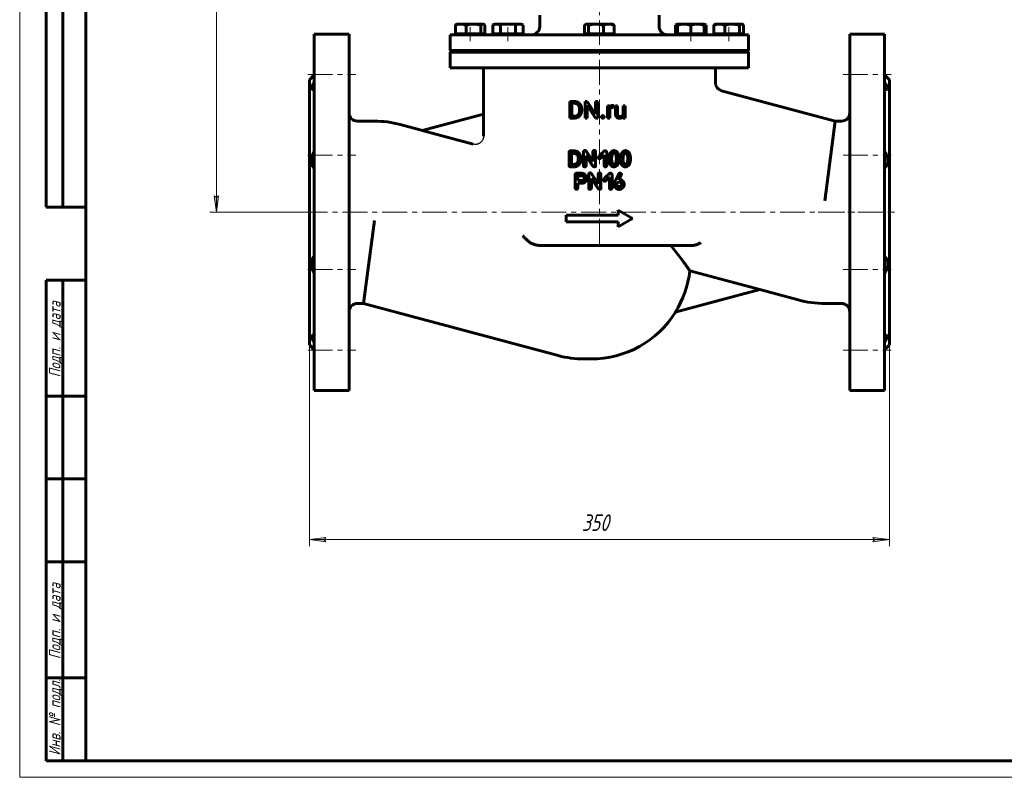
# Model space of a CAD drawing. Header units: millimetres. Extents: x 0 to 594, y 0 to 420.
# Tile 1 of 4: x 0 to 297, y 0 to 229. Entities that reach past the tile are written whole.
import ezdxf

# ---------------------------------------------------------------- set-up
doc = ezdxf.new("R2010")
doc.units = ezdxf.units.MM
for name, pattern in [('K5LT-1', [0]), ('K5LT_AXLED', [12, 7.5, -1.5, 1.5, -1.5]), ('K5LT_BASIC', [0]), ('K5LT_THIN', [0])]:
    doc.linetypes.add(name, pattern=pattern)
doc.layers.add('Системный слой', color=7, linetype='Continuous')
doc.layers.add('Системный слой (1)', color=7, linetype='Continuous', true_color=0x6c6c6c)
doc.styles.add('KDIMTEXTSTYLE', font='txt', dxfattribs={"width": 0.96, "oblique": 15, "height": 5})
doc.styles.add('KTEXTSTYLE', font='txt', dxfattribs={"width": 0.96, "height": 5})
doc.dimstyles.new('KDIMSTYLE (0.50)', dxfattribs={"dimtxt": 5, "dimasz": 1, "dimexe": 2, "dimexo": 0, "dimgap": 1, "dimtad": 1, "dimlfac": 2, "dimtxsty": 'KDIMTEXTSTYLE', "dimsah": 1, "dimcen": 0, "dimdle": 1, "dimadec": 0, "dimazin": 0, "dimtfac": 0.667, "dimtmove": 0, "dimatfit": 3, "dimfxl": 1, "dimtvp": 1, "dimtolj": 1, "dimtzin": 0, "dimarcsym": 0})

# ---------------------------------------------------------------- blocks, each defined once
blk = doc.blocks.new('U6')
at = {"layer": 'Системный слой (1)', "color": 143, "linetype": 'K5LT_BASIC', "lineweight": 60, "true_color": 0x33acca}
for p, q in [((139.83, 227.24), (139.73, 227.25)), ((139.92, 227.21), (139.83, 227.24)), ((140.01, 227.17), (139.92, 227.21)), ((140.12, 227.09), (140.01, 227.17)), ((140.23, 227), (140.12, 227.09)), ((140.33, 226.89), (140.23, 227))]:
    blk.add_line(p, q, dxfattribs=at)
blk = doc.blocks.new('U7')
at = {"layer": 'Системный слой (1)', "color": 143, "linetype": 'K5LT_BASIC', "lineweight": 60, "true_color": 0x33acca}
for p, q in [((261.38, 209.04), (260.87, 209.76)), ((261.84, 208.1), (261.38, 209.04)), ((261.73, 207.59), (261.84, 208.1)), ((260.87, 207.68), (261.1, 207.6)), ((261.1, 207.6), (261.31, 207.55)), ((261.31, 207.55), (261.49, 207.54)), ((261.49, 207.54), (261.73, 207.59))]:
    blk.add_line(p, q, dxfattribs=at)
blk = doc.blocks.new('U8')
at = {"layer": 'Системный слой (1)', "color": 143, "linetype": 'K5LT_BASIC', "lineweight": 60, "true_color": 0x33acca}
for p, q in [((261.1, 133.32), (260.87, 133.24)), ((260.87, 131.16), (261.61, 132.29)), ((261.31, 133.37), (261.1, 133.32)), ((261.49, 133.39), (261.31, 133.37)), ((261.51, 133.39), (261.49, 133.39)), ((261.87, 133.11), (261.51, 133.39)), ((261.61, 132.29), (261.87, 133.11))]:
    blk.add_line(p, q, dxfattribs=at)
blk = doc.blocks.new('U9')
at = {"layer": 'Системный слой (1)', "color": 143, "linetype": 'K5LT_BASIC', "lineweight": 60, "true_color": 0x33acca}
for p, q in [((88.13, 208.64), (87.87, 207.83)), ((88.87, 209.76), (88.13, 208.64)), ((87.87, 207.83), (88.22, 207.54)), ((88.22, 207.54), (88.25, 207.54)), ((88.25, 207.54), (88.43, 207.55)), ((88.43, 207.55), (88.64, 207.6)), ((88.64, 207.6), (88.87, 207.68))]:
    blk.add_line(p, q, dxfattribs=at)
blk = doc.blocks.new('U10')
at = {"layer": 'Системный слой (1)', "color": 143, "linetype": 'K5LT_BASIC', "lineweight": 60, "true_color": 0x33acca}
for p, q in [((88.13, 133.38), (87.87, 133.03)), ((87.87, 133.03), (88.15, 132.24)), ((88.25, 133.39), (88.13, 133.38)), ((88.15, 132.24), (88.87, 131.16)), ((88.43, 133.37), (88.25, 133.39)), ((88.64, 133.32), (88.43, 133.37)), ((88.87, 133.24), (88.64, 133.32))]:
    blk.add_line(p, q, dxfattribs=at)
blk = doc.blocks.new('U11')
at = {"layer": 'Системный слой (1)', "color": 143, "linetype": 'K5LT_BASIC', "lineweight": 60, "true_color": 0x33acca}
for p, q in [((217.83, 227.24), (217.73, 227.25)), ((217.92, 227.21), (217.83, 227.24)), ((218.01, 227.17), (217.92, 227.21)), ((218.12, 227.09), (218.01, 227.17)), ((218.23, 227), (218.12, 227.09)), ((218.33, 226.89), (218.23, 227))]:
    blk.add_line(p, q, dxfattribs=at)
blk = doc.blocks.new('U12')
at = {"layer": 'Системный слой (1)', "color": 143, "linetype": 'K5LT_BASIC', "lineweight": 60, "true_color": 0x33acca}
for p, q in [((206.66, 227.09), (206.45, 227.17)), ((206.86, 227), (206.66, 227.09)), ((207.07, 226.89), (206.86, 227))]:
    blk.add_line(p, q, dxfattribs=at)
blk = doc.blocks.new('U13')
at = {"layer": 'Системный слой (1)', "color": 143, "linetype": 'K5LT_BASIC', "lineweight": 60, "true_color": 0x33acca}
for p, q in [((198.03, 227), (197.83, 226.89)), ((198.24, 227.09), (198.03, 227)), ((198.45, 227.17), (198.24, 227.09))]:
    blk.add_line(p, q, dxfattribs=at)
blk = doc.blocks.new('U14')
at = {"layer": 'Системный слой (1)', "color": 143, "linetype": 'K5LT_BASIC', "lineweight": 60, "true_color": 0x33acca}
for p, q in [((170.51, 227), (170.41, 226.89)), ((170.62, 227.09), (170.51, 227)), ((170.73, 227.17), (170.62, 227.09)), ((170.82, 227.21), (170.73, 227.17)), ((170.91, 227.24), (170.82, 227.21)), ((171.01, 227.25), (170.91, 227.24))]:
    blk.add_line(p, q, dxfattribs=at)
blk = doc.blocks.new('D0')
at = {"layer": 'Системный слой (1)'}
for points in [[(91.87, 71.73), (92.37, 72.39), (87.37, 71.73), (92.37, 71.08)], [(257.37, 71.08), (262.37, 71.73), (257.37, 72.39), (257.87, 71.73)]]:
    blk.add_hatch(color=7, dxfattribs=at).paths.add_polyline_path(points)
at = {"layer": 'Системный слой (1)', "color": 7, "linetype": 'K5LT_THIN', "lineweight": 18, "true_color": 0xffffff}
for p, q in [((87.37, 130.46), (87.37, 69.73)), ((262.37, 130.46), (262.37, 69.73)), ((87.37, 71.73), (92.37, 72.39)), ((92.37, 71.08), (87.37, 71.73)), ((92.37, 72.39), (91.87, 71.73)), ((91.87, 71.73), (92.37, 71.08)), ((257.87, 71.73), (257.37, 72.39)), ((257.37, 72.39), (262.37, 71.73)), ((262.37, 71.73), (257.37, 71.08)), ((257.37, 71.08), (257.87, 71.73))]:
    blk.add_line(p, q, dxfattribs=at)
blk.add_wipeout([(169.53, 72.73), (169.53, 80.12), (179.78, 80.12), (179.78, 72.73)]).dxf.layer = 'Системный слой (1)'
blk.add_line((87.37, 71.73), (262.37, 71.73), dxfattribs=at)
at = {"layer": 'Системный слой (1)', "color": 7, "insert": (169.53, 79.32), "char_height": 5, "attachment_point": 1, "style": 'KTEXTSTYLE'}
blk.add_mtext('\\fArial|b0|c204|p34;\\H5.0;\\W1.000;\\Q15;\\fGOST Type AU|b0|i0|c204|p34;\\Q15;\\W0.960;350', dxfattribs=at)
blk = doc.blocks.new('KDIMARROW_01')
at = {"layer": 'Системный слой'}
blk.add_hatch(color=0, dxfattribs=at).paths.add_polyline_path([(0, 0), (-5, 0.66), (-4.5, 0), (-5, -0.66)])
at = {"layer": 'Системный слой', "color": 0, "linetype": 'K5LT_THIN', "lineweight": 18}
for p, q in [((-4.5, 0), (-5, 0.66)), ((-5, 0.66), (0, 0)), ((0, 0), (-5, -0.66)), ((-5, -0.66), (-4.5, 0))]:
    blk.add_line(p, q, dxfattribs=at)
at = {"layer": 'Системный слой (1)', "color": 0, "linetype": 'K5LT_THIN', "lineweight": 18}
blk.add_line((424.05, 170.46), (423.55, 170.46), dxfattribs=at)
blk = doc.blocks.new('D1')
at = {"layer": 'Системный слой (1)'}
for points in [[(59.98, 345.46), (59.32, 350.46), (58.67, 345.46), (59.32, 345.96)], [(59.32, 170.46), (59.98, 175.46), (59.32, 174.96), (58.67, 175.46)]]:
    blk.add_hatch(color=7, dxfattribs=at).paths.add_polyline_path(points)
at = {"layer": 'Системный слой (1)', "color": 7, "linetype": 'K5LT_THIN', "lineweight": 18, "true_color": 0xffffff}
for p, q in [((136.3, 350.46), (57.32, 350.46)), ((58.67, 345.46), (59.32, 350.46)), ((59.32, 350.46), (59.98, 345.46)), ((59.32, 345.96), (58.67, 345.46)), ((59.98, 345.46), (59.32, 345.96)), ((59.32, 170.46), (58.67, 175.46)), ((58.67, 175.46), (59.32, 174.96)), ((59.32, 174.96), (59.98, 175.46)), ((59.98, 175.46), (59.32, 170.46)), ((87.37, 170.46), (57.32, 170.46))]:
    blk.add_line(p, q, dxfattribs=at)
blk.add_wipeout([(58.32, 254.86), (50.94, 254.86), (50.94, 265.62), (58.32, 265.62)]).dxf.layer = 'Системный слой (1)'
blk.add_line((59.32, 350.46), (59.32, 170.46), dxfattribs=at)
at = {"layer": 'Системный слой (1)', "color": 7, "insert": (51.74, 254.86), "char_height": 5, "attachment_point": 1, "rotation": 90, "style": 'KTEXTSTYLE'}
blk.add_mtext('\\fArial|b0|c204|p34;\\H5.0;\\W1.000;\\Q15;\\fGOST Type AU|b0|i0|c204|p34;\\Q15;\\W0.960;360', dxfattribs=at)
blk = doc.blocks.new('U39')
at = {"color": 7, "linetype": 'K5LT_THIN', "lineweight": 18, "true_color": 0xffffff}
for p, q in [((0, 0), (0, 420)), ((594, 0), (0, 0))]:
    blk.add_line(p, q, dxfattribs=at)
at = {"color": 143, "linetype": 'K5LT_BASIC', "lineweight": 60, "true_color": 0x33acca}
for p, q in [((20, 5), (20, 415)), ((8, 172), (8, 292)), ((13, 172), (13, 292)), ((20, 172), (8, 172)), ((8, 5), (8, 150)), ((20, 150), (8, 150)), ((13, 5), (13, 150)), ((20, 115), (8, 115)), ((20, 90), (8, 90)), ((20, 65), (8, 65)), ((20, 30), (8, 30)), ((20, 5), (8, 5)), ((589, 5), (20, 5))]:
    blk.add_line(p, q, dxfattribs=at)
at = {"color": 7, "char_height": 3.5, "attachment_point": 1, "rotation": 90, "style": 'KTEXTSTYLE'}
for s, insert in [('\\fArial|b0|c204|p34;\\H5.0;\\W1.000;\\Q15;\\fGOST Type AU|b0|i0|c204|p34;\\Q15;\\W0.960;\\H3.50;Подп. и дата', (8.82, 120.66)), ('\\fArial|b0|c204|p34;\\H5.0;\\W1.000;\\Q15;\\fGOST Type AU|b0|i0|c204|p34;\\Q15;\\W0.960;\\H3.50;Подп. и дата', (8.82, 35.66)), ('\\fArial|b0|c204|p34;\\H5.0;\\W1.000;\\Q15;\\fGOST Type AU|b0|i0|c204|p34;\\Q15;\\W0.960;\\H3.50;Инв. № подл.', (8.82, 6.57))]:
    blk.add_mtext(s, dxfattribs=dict(at, insert=insert))

msp = doc.modelspace()

# ---------------------------------------------------------------- linework, layer by layer
at = {"layer": 'Системный слой (1)', "color": 30, "linetype": 'K5LT_AXLED', "lineweight": 18, "true_color": 0xff8000}
for p, q in [((174.8705, 160.9621), (174.8705, 338.6821)), ((147.2934, 222.0471), (147.2934, 226.3471)), ((202.4477, 222.0471), (202.4477, 226.3471)), ((213.8705, 222.0471), (213.8705, 226.3471)), ((248.3705, 212.0367), (262.8705, 212.0367)), ((248.3705, 187.6828), (262.8705, 187.6828)), ((240.8313, 170.4621), (264.3705, 170.4621)), ((86.8705, 153.2413), (101.3705, 153.2413)), ((248.3705, 153.2413), (262.8705, 153.2413))]:
    msp.add_line(p, q, dxfattribs=at)
at = {"layer": 'Системный слой (1)', "color": 143, "linetype": 'K5LT_BASIC', "lineweight": 60, "true_color": 0x33acca}
for p, q in [((156.8705, 226.5471), (156.8705, 229.8971)), ((192.8705, 226.5471), (192.8705, 229.8971)), ((131.4091, 224.3471), (131.4091, 226.8898)), ((131.7294, 227.1656), (131.8705, 227.2471)), ((133.0421, 227.2471), (131.8705, 227.2471)), ((136.9058, 227.2471), (133.0421, 227.2471)), ((134.6751, 224.3471), (134.6751, 226.8898)), ((139.7342, 227.2471), (136.9058, 227.2471)), ((139.1365, 224.3471), (139.1365, 226.8898)), ((139.8705, 227.2471), (139.7342, 227.2471)), ((140.0116, 227.1656), (139.8705, 227.2471)), ((140.3319, 224.3471), (140.3319, 226.8898)), ((142.6746, 226.8898), (143.2934, 227.2471)), ((142.6746, 224.3471), (142.6746, 226.8898)), ((143.8293, 227.2471), (143.2934, 227.2471)), ((147.2934, 227.2471), (143.8293, 227.2471)), ((144.984, 224.3471), (144.984, 226.8898)), ((150.7575, 227.2471), (147.2934, 227.2471)), ((149.6028, 224.3471), (149.6028, 226.8898)), ((151.2934, 227.2471), (150.7575, 227.2471)), ((151.9122, 226.8898), (151.2934, 227.2471)), ((151.9122, 224.3471), (151.9122, 226.8898)), ((170.4091, 224.3471), (170.4091, 226.8898)), ((170.7294, 227.1656), (170.8705, 227.2471)), ((171.0068, 227.2471), (170.8705, 227.2471)), ((173.8353, 227.2471), (171.0068, 227.2471)), ((171.6045, 224.3471), (171.6045, 226.8898)), ((177.699, 227.2471), (173.8353, 227.2471)), ((176.066, 224.3471), (176.066, 226.8898)), ((178.8705, 227.2471), (177.699, 227.2471)), ((179.0116, 227.1656), (178.8705, 227.2471)), ((179.3319, 224.3471), (179.3319, 226.8898)), ((197.8289, 226.8898), (198.4477, 227.2471)), ((197.8289, 224.3471), (197.8289, 226.8898)), ((200.4477, 227.2471), (198.4477, 227.2471)), ((198.4477, 226.8898), (198.4477, 227.2471)), ((198.4477, 224.3471), (198.4477, 226.8898)), ((204.4477, 227.2471), (200.4477, 227.2471)), ((202.4477, 224.3471), (202.4477, 226.8898)), ((206.4477, 227.2471), (204.4477, 227.2471)), ((206.4477, 227.2471), (206.4477, 226.8898)), ((207.0665, 226.8898), (206.4477, 227.2471)), ((206.4477, 224.3471), (206.4477, 226.8898)), ((207.0665, 224.3471), (207.0665, 226.8898)), ((209.4091, 224.3471), (209.4091, 226.8898)), ((209.7294, 227.1656), (209.8705, 227.2471)), ((211.0421, 227.2471), (209.8705, 227.2471)), ((214.9058, 227.2471), (211.0421, 227.2471)), ((212.6751, 224.3471), (212.6751, 226.8898)), ((217.7342, 227.2471), (214.9058, 227.2471)), ((217.1365, 224.3471), (217.1365, 226.8898)), ((217.8705, 227.2471), (217.7342, 227.2471)), ((218.0116, 227.1656), (217.8705, 227.2471)), ((218.3319, 224.3471), (218.3319, 226.8898)), ((88.8705, 224.2121), (99.3705, 224.2121)), ((88.8705, 224.2121), (88.8705, 116.7121)), ((99.3705, 224.2121), (99.3705, 116.7121)), ((129.8705, 224.0471), (219.8705, 224.0471)), ((129.8705, 219.2971), (129.8705, 224.0471)), ((133.0421, 224.3471), (131.4091, 224.3471)), ((131.8705, 224.0471), (131.8705, 224.3471)), ((134.6751, 224.3471), (133.0421, 224.3471)), ((136.9058, 224.3471), (134.6751, 224.3471)), ((139.1365, 224.3471), (136.9058, 224.3471)), ((139.7342, 224.3471), (139.1365, 224.3471)), ((140.3319, 224.3471), (139.7342, 224.3471)), ((139.8705, 224.0471), (139.8705, 224.3471)), ((143.8293, 224.3471), (142.6746, 224.3471)), ((143.2934, 224.0471), (143.2934, 224.3471)), ((144.984, 224.3471), (143.8293, 224.3471)), ((147.2934, 224.3471), (144.984, 224.3471)), ((149.6028, 224.3471), (147.2934, 224.3471)), ((150.7575, 224.3471), (149.6028, 224.3471)), ((151.9122, 224.3471), (150.7575, 224.3471)), ((151.2934, 224.0471), (151.2934, 224.3471)), ((171.0068, 224.3471), (170.4091, 224.3471)), ((170.8705, 224.0471), (170.8705, 224.3471)), ((171.6045, 224.3471), (171.0068, 224.3471)), ((173.8353, 224.3471), (171.6045, 224.3471)), ((176.066, 224.3471), (173.8353, 224.3471)), ((177.699, 224.3471), (176.066, 224.3471)), ((179.3319, 224.3471), (177.699, 224.3471)), ((178.8705, 224.0471), (178.8705, 224.3471)), ((198.4477, 224.3471), (197.8289, 224.3471)), ((200.4477, 224.3471), (198.4477, 224.3471)), ((198.4477, 224.0471), (198.4477, 224.3471)), ((202.4477, 224.3471), (200.4477, 224.3471)), ((204.4477, 224.3471), (202.4477, 224.3471)), ((206.4477, 224.3471), (204.4477, 224.3471)), ((206.4477, 224.0471), (206.4477, 224.3471)), ((207.0665, 224.3471), (206.4477, 224.3471)), ((211.0421, 224.3471), (209.4091, 224.3471)), ((209.8705, 224.0471), (209.8705, 224.3471)), ((212.6751, 224.3471), (211.0421, 224.3471)), ((214.9058, 224.3471), (212.6751, 224.3471)), ((217.1365, 224.3471), (214.9058, 224.3471)), ((217.7342, 224.3471), (217.1365, 224.3471)), ((218.3319, 224.3471), (217.7342, 224.3471)), ((217.8705, 224.0471), (217.8705, 224.3471)), ((219.8705, 219.2971), (219.8705, 224.0471)), ((260.8705, 224.2121), (250.3705, 224.2121)), ((250.3705, 224.2121), (250.3705, 116.7121)), ((260.8705, 224.2121), (260.8705, 116.7121)), ((130.1205, 219.0471), (129.8705, 219.2971)), ((129.8705, 219.2971), (219.8705, 219.2971)), ((129.8705, 218.7971), (130.1205, 219.0471)), ((129.8705, 214.0471), (129.8705, 218.7971)), ((129.8705, 218.7971), (219.8705, 218.7971)), ((130.1205, 219.0471), (219.6205, 219.0471)), ((219.6205, 219.0471), (219.8705, 219.2971)), ((219.8705, 218.7971), (219.6205, 219.0471)), ((219.8705, 214.0471), (219.8705, 218.7971)), ((129.8705, 214.0471), (219.8705, 214.0471)), ((139.8705, 200.0586), (139.8705, 214.0471)), ((209.8705, 209.5589), (209.8705, 214.0471)), ((87.3705, 210.4621), (88.8705, 211.9621)), ((262.3705, 210.4621), (260.8705, 211.9621)), ((87.3705, 210.4621), (87.3705, 130.4621)), ((262.3705, 210.4621), (262.3705, 130.4621)), ((245.991, 197.9621), (211.7235, 207.144)), ((165.9241, 203.8843), (167.3346, 203.8843)), ((165.9241, 198.8996), (165.9241, 203.8843)), ((166.5849, 203.3434), (167.3346, 203.3434)), ((166.5849, 199.4371), (166.5849, 203.3434)), ((170.5543, 203.8843), (171.2151, 203.8843)), ((170.5543, 198.8996), (170.5543, 203.8843)), ((171.2151, 203.8843), (173.7348, 200.0294)), ((171.2151, 198.8996), (171.2151, 202.7443)), ((171.2151, 202.7443), (173.7245, 198.8996)), ((173.7348, 203.8843), (174.3887, 203.8843)), ((173.7348, 200.0294), (173.7348, 203.8843)), ((174.3887, 198.8996), (174.3887, 203.8843)), ((177.3376, 202.6039), (177.9539, 202.6039)), ((177.3376, 198.8996), (177.3376, 202.6039)), ((177.9539, 202.6039), (177.9663, 202.1803)), ((179.1247, 202.0356), (179.1282, 202.6244)), ((179.7052, 200.2142), (179.7052, 202.6039)), ((179.7052, 202.6039), (180.3385, 202.6039)), ((180.3385, 200.2074), (180.3385, 202.6039)), ((181.9853, 202.6039), (182.6221, 202.6039)), ((181.9853, 199.9086), (181.9853, 202.6039)), ((182.6221, 198.8996), (182.6221, 202.6039)), ((121.4396, 195.12), (139.9027, 200.0672)), ((139.9027, 193.4281), (139.9027, 200.0672)), ((166.5849, 199.4371), (167.273, 199.4371)), ((168.8786, 201.2413), (168.8786, 201.546)), ((169.5325, 201.2413), (169.5325, 201.5392)), ((177.971, 198.8996), (177.971, 201.5311)), ((182.0029, 199.2661), (182.0161, 198.8996)), ((101.8705, 197.9621), (107.0414, 197.9621)), ((114.806, 196.9399), (121.5187, 195.1412)), ((165.9241, 198.8996), (167.273, 198.8996)), ((170.5543, 198.8996), (171.2151, 198.8996)), ((173.7245, 198.8996), (174.3887, 198.8996)), ((177.3376, 198.8996), (177.971, 198.8996)), ((182.0161, 198.8996), (182.6221, 198.8996)), ((242.8313, 173.9621), (245.991, 197.9621)), ((247.8705, 197.9621), (245.991, 197.9621)), ((121.4396, 195.12), (136.7602, 191.0149)), ((165.6947, 184.5708), (165.6947, 188.525)), ((166.0679, 188.9735), (166.1877, 188.9803)), ((166.1877, 188.9803), (167.3278, 188.9803)), ((166.4822, 184.9508), (166.4924, 188.1827)), ((166.5301, 188.2203), (167.273, 188.2203)), ((170.0467, 184.5126), (170.0467, 188.6517)), ((170.8444, 184.5126), (170.8444, 187.4706)), ((170.8444, 187.4706), (170.882, 187.4706)), ((172.8985, 185.817), (172.8985, 188.6311)), ((173.7167, 184.3996), (173.7167, 188.6517)), ((176.2199, 187.7376), (176.2952, 187.7376)), ((176.2952, 184.6461), (176.2952, 187.7376)), ((177.0998, 184.6085), (177.0998, 188.4874)), ((166.1295, 184.1702), (167.1771, 184.1702)), ((166.4822, 184.9508), (166.5198, 184.9303)), ((166.5198, 184.9303), (167.273, 184.9303)), ((168.5089, 186.5085), (168.5089, 186.7379)), ((172.8608, 185.817), (172.8985, 185.817)), ((173.2819, 184.1771), (173.412, 184.1771)), ((174.871, 186.6112), (174.9258, 186.6112)), ((178.54, 186.5359), (178.5571, 186.9228)), ((179.2042, 184.9816), (179.3719, 184.9816)), ((180.8133, 186.6284), (180.8133, 186.6455)), ((181.9796, 186.5359), (181.9967, 186.9228)), ((182.6438, 184.9816), (182.8115, 184.9816)), ((184.2528, 186.6284), (184.2528, 186.6455)), ((167.5194, 181.8199), (167.5365, 178.1122)), ((167.9542, 182.265), (168.9813, 182.265)), ((168.3719, 181.4776), (169.7413, 181.4776)), ((171.6342, 177.7459), (171.6342, 181.885)), ((174.486, 179.0503), (174.486, 181.8644)), ((175.3042, 177.6329), (175.3042, 181.885)), ((178.6873, 177.8417), (178.6873, 181.7206)), ((168.3548, 180.0499), (168.3924, 180.0123)), ((168.3548, 179.2317), (169.9502, 179.2317)), ((168.3548, 177.8657), (168.3548, 179.2317)), ((168.3924, 180.0123), (169.4366, 180.0123)), ((172.4319, 180.7038), (172.4695, 180.7038)), ((172.4319, 177.7459), (172.4319, 180.7038)), ((174.4483, 179.0503), (174.486, 179.0503)), ((176.4585, 179.8445), (176.5133, 179.8445)), ((177.8074, 180.9709), (177.8827, 180.9709)), ((177.8827, 177.8794), (177.8827, 180.9709)), ((180.1275, 178.8106), (180.1275, 178.9202)), ((180.8225, 180.3854), (180.8225, 180.4026)), ((180.8225, 180.3854), (180.8396, 180.3854)), ((180.8602, 179.5775), (180.9731, 179.5775)), ((181.5346, 178.7729), (181.5346, 178.8825)), ((174.8694, 177.4104), (174.9995, 177.4104)), ((164.8705, 167.5843), (164.8705, 169.5843)), ((164.8705, 169.5843), (180.5404, 169.5843)), ((180.5404, 169.5843), (180.5404, 171.0843)), ((180.5404, 171.0843), (184.8705, 168.5843)), ((107.0414, 167.9621), (103.7501, 142.9621)), ((164.8705, 167.5843), (180.5404, 167.5843)), ((180.5404, 166.0843), (184.8705, 168.5843)), ((180.5404, 166.0843), (180.5404, 167.5843)), ((157.2478, 160.4621), (199.4998, 160.4621)), ((199.6808, 156.2153), (196.4221, 160.4621)), ((199.4998, 160.4621), (202.6479, 160.4621)), ((223.3015, 147.1439), (202.136, 152.8152)), ((223.3015, 147.1439), (197.7512, 140.2977)), ((234.8079, 144.0184), (223.2224, 147.1227)), ((101.8705, 142.9621), (103.7501, 142.9621)), ((103.7501, 142.9621), (162.4351, 127.2375)), ((247.8705, 142.9621), (242.8313, 142.9621)), ((87.3705, 130.4621), (88.8705, 128.9621)), ((262.3705, 130.4621), (260.8705, 128.9621)), ((170.1997, 126.2153), (172.3705, 126.2153)), ((88.8705, 116.7121), (99.3705, 116.7121)), ((260.8705, 116.7121), (250.3705, 116.7121))]:
    msp.add_line(p, q, dxfattribs=at)
for centre, radius, start, end in [((154.3705, 226.5471), 2.5, 270, 0), ((195.3705, 226.5471), 2.5, 180, 270), ((212.3705, 209.5589), 2.5, 180, 255), ((101.8705, 200.4621), 2.5, 180, 270), ((247.8705, 200.4621), 2.5, 270, 0), ((107.0414, 167.9621), 30, 75, 90), ((172.3705, 156.2153), 29.9591, 327.906038, 353.483404), ((101.8705, 140.4621), 2.5, 90, 180), ((242.8313, 173.9621), 31, 255, 270), ((247.8705, 140.4621), 2.5, 0, 90), ((172.3705, 156.2153), 30, 270, 327.990095), ((170.1997, 156.2153), 30, 255, 270)]:
    msp.add_arc(centre, radius, start, end, dxfattribs=at)
for points, degree, knots in [([(133.0421, 227.2471), (132.942, 227.2471), (132.7485, 227.2386), (132.454, 227.2015), (132.1912, 227.1475), (131.8382, 227.0525), (131.5889, 226.9632), (131.4091, 226.8898)], 3, [0, 0, 0, 0, 1.44740223, 2.79972062, 4.28007379, 5.29108611, 8, 8, 8, 8]), ([(131.4091, 226.8898), (131.4427, 226.9273), (131.5003, 226.9875), (131.6069, 227.0842), (131.6801, 227.1371), (131.7294, 227.1656)], 3, [0, 0, 0, 0, 1.91828185, 3.26766111, 6, 6, 6, 6]), ([(134.6751, 226.8898), (134.5437, 226.9434), (134.2965, 227.0353), (133.9602, 227.1324), (133.6675, 227.1944), (133.4062, 227.2312), (133.1969, 227.2452), (133.0768, 227.2471), (133.0421, 227.2471)], 3, [0, 0, 0, 0, 2.22744806, 4.15995945, 5.58846301, 7.04511177, 8.43464385, 9, 9, 9, 9]), ([(136.9058, 227.2471), (136.769, 227.2471), (136.5048, 227.2386), (136.1025, 227.2015), (135.7434, 227.1475), (135.3245, 227.065), (134.9832, 226.9796), (134.737, 226.9083), (134.6751, 226.8898)], 3, [0, 0, 0, 0, 1.62832751, 3.14968569, 4.81508301, 5.95247187, 8.23196478, 9, 9, 9, 9]), ([(139.1365, 226.8898), (138.9775, 226.9373), (138.7262, 227.0064), (138.3856, 227.085), (138.0882, 227.1435), (137.7607, 227.1943), (137.4038, 227.2312), (137.1173, 227.2452), (136.9533, 227.2471), (136.9058, 227.2471)], 3, [0, 0, 0, 0, 2.19292395, 3.44223855, 4.62217717, 6.20193322, 7.82790196, 9.3718265, 10, 10, 10, 10]), ([(139.7342, 227.2471), (139.6976, 227.2471), (139.6268, 227.2386), (139.519, 227.2015), (139.4228, 227.1475), (139.2936, 227.0525), (139.2023, 226.9632), (139.1365, 226.8898)], 3, [0, 0, 0, 0, 1.44740223, 2.79972062, 4.28007379, 5.29108611, 8, 8, 8, 8]), ([(143.8293, 227.2471), (143.7585, 227.2471), (143.6217, 227.2386), (143.4134, 227.2015), (143.2276, 227.1475), (142.978, 227.0525), (142.8017, 226.9632), (142.6746, 226.8898)], 3, [0, 0, 0, 0, 1.44740223, 2.79972062, 4.28007379, 5.29108611, 8, 8, 8, 8]), ([(144.984, 226.8898), (144.9016, 226.9373), (144.727, 227.0301), (144.4896, 227.129), (144.2718, 227.1943), (144.087, 227.2312), (143.9387, 227.2452), (143.8538, 227.2471), (143.8293, 227.2471)], 3, [0, 0, 0, 0, 1.97363156, 4.15995945, 5.5817399, 7.04511177, 8.43464385, 9, 9, 9, 9]), ([(150.7575, 227.2471), (150.6867, 227.2471), (150.5499, 227.2386), (150.3416, 227.2015), (150.1558, 227.1475), (149.9062, 227.0525), (149.7299, 226.9632), (149.6028, 226.8898)], 3, [0, 0, 0, 0, 1.44740223, 2.79972062, 4.28007379, 5.29108611, 8, 8, 8, 8]), ([(151.9122, 226.8898), (151.8298, 226.9373), (151.6552, 227.0301), (151.4178, 227.129), (151.2, 227.1943), (151.0152, 227.2312), (150.867, 227.2452), (150.782, 227.2471), (150.7575, 227.2471)], 3, [0, 0, 0, 0, 1.97363156, 4.15995945, 5.5817399, 7.04511177, 8.43464385, 9, 9, 9, 9]), ([(171.6045, 226.8898), (171.5619, 226.9373), (171.4715, 227.0301), (171.3487, 227.129), (171.2359, 227.1943), (171.1403, 227.2312), (171.0635, 227.2452), (171.0195, 227.2471), (171.0068, 227.2471)], 3, [0, 0, 0, 0, 1.97363156, 4.15995945, 5.5817399, 7.04511177, 8.43464385, 9, 9, 9, 9]), ([(173.8353, 227.2471), (173.6985, 227.2471), (173.4342, 227.2386), (173.0319, 227.2015), (172.6729, 227.1475), (172.254, 227.065), (171.9126, 226.9796), (171.6664, 226.9083), (171.6045, 226.8898)], 3, [0, 0, 0, 0, 1.62832751, 3.14968569, 4.81508301, 5.95247187, 8.23196478, 9, 9, 9, 9]), ([(176.066, 226.8898), (175.9069, 226.9373), (175.6557, 227.0064), (175.3151, 227.085), (175.0177, 227.1435), (174.6902, 227.1943), (174.3332, 227.2312), (174.0468, 227.2452), (173.8827, 227.2471), (173.8353, 227.2471)], 3, [0, 0, 0, 0, 2.19292395, 3.44223855, 4.62217717, 6.20193322, 7.82790196, 9.3718265, 10, 10, 10, 10]), ([(177.699, 227.2471), (177.5988, 227.2471), (177.4054, 227.2386), (177.1109, 227.2015), (176.848, 227.1475), (176.495, 227.0525), (176.2457, 226.9632), (176.066, 226.8898)], 3, [0, 0, 0, 0, 1.44740223, 2.79972062, 4.28007379, 5.29108611, 8, 8, 8, 8]), ([(179.3319, 226.8898), (179.2005, 226.9434), (178.9534, 227.0353), (178.617, 227.1324), (178.3244, 227.1944), (178.0631, 227.2312), (177.8538, 227.2452), (177.7337, 227.2471), (177.699, 227.2471)], 3, [0, 0, 0, 0, 2.22744806, 4.15995945, 5.58846301, 7.04511177, 8.43464385, 9, 9, 9, 9]), ([(179.0116, 227.1656), (179.0461, 227.1457), (179.104, 227.1064), (179.2111, 227.0173), (179.2832, 226.9441), (179.3319, 226.8898)], 3, [0, 0, 0, 0, 1.91250327, 3.22030261, 6, 6, 6, 6]), ([(200.4477, 227.2471), (200.3251, 227.2471), (200.0881, 227.2386), (199.7275, 227.2015), (199.4055, 227.1475), (199.0015, 227.0587), (198.6958, 226.9713), (198.4753, 226.899), (198.4477, 226.8898)], 3, [0, 0, 0, 0, 1.62832751, 3.14968569, 4.81508301, 5.95247187, 8.61753361, 9, 9, 9, 9]), ([(202.4477, 226.8898), (202.3051, 226.9373), (202.0798, 227.0064), (201.7744, 227.085), (201.5078, 227.1435), (201.2142, 227.1943), (200.8942, 227.2312), (200.6373, 227.2452), (200.4902, 227.2471), (200.4477, 227.2471)], 3, [0, 0, 0, 0, 2.19292395, 3.44223855, 4.62217717, 6.20193322, 7.82790196, 9.3718265, 10, 10, 10, 10]), ([(204.4477, 227.2471), (204.3251, 227.2471), (204.0881, 227.2386), (203.7275, 227.2015), (203.4055, 227.1475), (203.0015, 227.0587), (202.6958, 226.9713), (202.4753, 226.899), (202.4477, 226.8898)], 3, [0, 0, 0, 0, 1.62832751, 3.14968569, 4.81508301, 5.95247187, 8.61753361, 9, 9, 9, 9]), ([(206.4477, 226.8898), (206.3051, 226.9373), (206.0798, 227.0064), (205.7744, 227.085), (205.5078, 227.1435), (205.2142, 227.1943), (204.8942, 227.2312), (204.6373, 227.2452), (204.4902, 227.2471), (204.4477, 227.2471)], 3, [0, 0, 0, 0, 2.19292395, 3.44223855, 4.62217717, 6.20193322, 7.82790196, 9.3718265, 10, 10, 10, 10]), ([(211.0421, 227.2471), (210.942, 227.2471), (210.7485, 227.2386), (210.454, 227.2015), (210.1912, 227.1475), (209.8382, 227.0525), (209.5889, 226.9632), (209.4091, 226.8898)], 3, [0, 0, 0, 0, 1.44740223, 2.79972062, 4.28007379, 5.29108611, 8, 8, 8, 8]), ([(209.4091, 226.8898), (209.4427, 226.9273), (209.5003, 226.9875), (209.6069, 227.0842), (209.6801, 227.1371), (209.7294, 227.1656)], 3, [0, 0, 0, 0, 1.91828185, 3.26766111, 6, 6, 6, 6]), ([(212.6751, 226.8898), (212.5437, 226.9434), (212.2965, 227.0353), (211.9602, 227.1324), (211.6675, 227.1944), (211.4062, 227.2312), (211.1969, 227.2452), (211.0768, 227.2471), (211.0421, 227.2471)], 3, [0, 0, 0, 0, 2.22744806, 4.15995945, 5.58846301, 7.04511177, 8.43464385, 9, 9, 9, 9]), ([(214.9058, 227.2471), (214.769, 227.2471), (214.5048, 227.2386), (214.1025, 227.2015), (213.7434, 227.1475), (213.3245, 227.065), (212.9832, 226.9796), (212.737, 226.9083), (212.6751, 226.8898)], 3, [0, 0, 0, 0, 1.62832751, 3.14968569, 4.81508301, 5.95247187, 8.23196478, 9, 9, 9, 9]), ([(217.1365, 226.8898), (216.9775, 226.9373), (216.7262, 227.0064), (216.3856, 227.085), (216.0882, 227.1435), (215.7607, 227.1943), (215.4038, 227.2312), (215.1173, 227.2452), (214.9533, 227.2471), (214.9058, 227.2471)], 3, [0, 0, 0, 0, 2.19292395, 3.44223855, 4.62217717, 6.20193322, 7.82790196, 9.3718265, 10, 10, 10, 10]), ([(217.7342, 227.2471), (217.6976, 227.2471), (217.6268, 227.2386), (217.519, 227.2015), (217.4228, 227.1475), (217.2936, 227.0525), (217.2023, 226.9632), (217.1365, 226.8898)], 3, [0, 0, 0, 0, 1.44740223, 2.79972062, 4.28007379, 5.29108611, 8, 8, 8, 8]), ([(178.3287, 202.544), (178.1113, 202.4156), (177.9686, 202.1841), (177.9663, 202.1803)], 2, [0, 0, 0, 1.96727517, 2, 2, 2]), ([(177.971, 201.5311), (178.0365, 201.6873), (178.262, 201.926), (178.5975, 202.063), (178.8166, 202.063)], 2, [0, 0, 0, 0.95729969, 1.97864985, 3, 3, 3]), ([(88.8705, 188.8175), (88.7781, 188.6808), (88.6059, 188.4073), (88.3681, 187.9622), (88.197, 187.5682), (88.0703, 187.2053), (87.9865, 186.9076), (87.9241, 186.6063), (87.8864, 186.3294), (87.8693, 186.0699), (87.8704, 185.82), (87.8908, 185.5604), (87.9324, 185.3111), (88.0009, 185.0473), (88.087, 184.8126), (88.2495, 184.4779), (88.4685, 184.1685), (88.7128, 183.9285), (88.8341, 183.8295), (88.8705, 183.8013)], 3, [0, 0, 0, 0, 1.63361499, 3.14871622, 4.84723157, 5.74469379, 6.8471095, 7.83744186, 8.7574062, 9.62762759, 10.47776521, 11.35456285, 12.40706171, 13.26430119, 14.46614634, 15.36668366, 17.83582782, 19.3585439, 20, 20, 20, 20]), ([(260.8705, 183.8013), (260.962, 183.8721), (261.1096, 184.0026), (261.3127, 184.2312), (261.439, 184.4104), (261.5603, 184.6177), (261.6479, 184.7979), (261.7387, 185.0455), (261.8029, 185.2825), (261.8477, 185.5425), (261.8699, 185.7983), (261.8725, 186.0728), (261.8516, 186.3701), (261.8022, 186.6917), (261.7366, 186.974), (261.6655, 187.2162), (261.6058, 187.392), (261.5386, 187.5706), (261.4285, 187.8371), (261.2556, 188.1909), (261.0506, 188.5436), (260.9212, 188.7426), (260.8705, 188.8175)], 3, [0, 0, 0, 0, 1.85011393, 3.10002767, 4.6873003, 5.11249297, 6.58755786, 7.5144567, 8.70720796, 9.8232837, 10.86786077, 11.8662573, 13.10811561, 14.34238552, 15.57361649, 16.35553397, 17.1463889, 17.6278312, 18.46407712, 20.32874342, 21.97472045, 23, 23, 23, 23]), ([(153.8075, 161.4382), (153.7454, 161.484), (153.6209, 161.5788), (153.4108, 161.7485), (153.1608, 161.9631), (152.8895, 162.2109), (152.5931, 162.4939), (152.2039, 162.8766), (151.8999, 163.1789), (151.7038, 163.3679)], 3, [0, 0, 0, 0, 0.8097784, 1.64036604, 2.83188034, 4.26683931, 5.49586603, 7.13576597, 10, 10, 10, 10]), ([(153.8075, 161.4382), (153.8936, 161.3747), (154.0736, 161.2536), (154.3877, 161.0767), (154.7014, 160.9332), (155.0675, 160.795), (155.3963, 160.6954), (155.7672, 160.6075), (156.1448, 160.5384), (156.6491, 160.4781), (157.0282, 160.4621), (157.2478, 160.4621)], 3, [0, 0, 0, 0, 1.05749237, 2.14840269, 3.5727323, 4.47154093, 6.02074768, 6.97308285, 8.24581883, 9.82254422, 12, 12, 12, 12]), ([(202.6479, 160.4621), (202.831, 160.4621), (203.1886, 160.4774), (203.7344, 160.5515), (204.1525, 160.6566), (204.435, 160.7565), (204.6812, 160.8557), (204.9308, 160.9811), (205.2115, 161.1653), (205.3538, 161.2809), (205.4284, 161.3496)], 3, [0, 0, 0, 0, 1.86034846, 3.66188582, 5.77352434, 6.53474223, 7.01035581, 8.77669154, 9.75789526, 11, 11, 11, 11]), ([(88.8705, 157.1229), (88.7862, 157.0576), (88.6292, 156.9202), (88.3987, 156.6602), (88.2433, 156.4237), (88.1216, 156.1854), (88.0346, 155.9789), (87.9543, 155.7129), (87.9032, 155.4503), (87.8761, 155.2032), (87.8669, 154.9425), (87.8803, 154.64), (87.9239, 154.3117), (87.9997, 153.9607), (88.0984, 153.6294), (88.2665, 153.1799), (88.4848, 152.728), (88.7181, 152.3369), (88.8352, 152.1588), (88.8705, 152.1066)], 3, [0, 0, 0, 0, 1.48649683, 2.86123285, 4.62382528, 5.10726322, 6.17530985, 7.32457566, 8.32480234, 9.15733135, 10.0072161, 11.06444126, 12.25258096, 13.30344998, 14.57293736, 15.58743357, 17.91020294, 19.37945655, 20, 20, 20, 20]), ([(202.136, 152.8152), (202.1162, 152.8444), (202.0637, 152.9214), (201.9511, 153.0858), (201.823, 153.2719), (201.66, 153.5069), (201.4457, 153.8133), (201.1566, 154.2216), (200.8705, 154.6196), (200.5333, 155.0819), (200.1665, 155.5771), (199.8419, 156.0053), (199.6808, 156.2153)], 3, [0, 0, 0, 0, 1.4541014, 2.7017365, 3.75092847, 4.74647168, 6.18394113, 7.57505254, 9.08945781, 9.89181291, 11.52666092, 13, 13, 13, 13]), ([(260.8705, 152.1066), (260.9735, 152.259), (261.145, 152.5337), (261.3686, 152.9569), (261.5071, 153.2704), (261.6276, 153.5892), (261.7225, 153.8871), (261.7959, 154.2053), (261.832, 154.4274), (261.8537, 154.6042), (261.8697, 154.8045), (261.8729, 155.0671), (261.853, 155.344), (261.8101, 155.6053), (261.743, 155.8689), (261.6464, 156.1336), (261.4637, 156.4957), (261.2483, 156.7791), (261.02, 157.0013), (260.9218, 157.0832), (260.8705, 157.1229)], 3, [0, 0, 0, 0, 1.90606713, 3.30611695, 4.83086421, 5.35582814, 6.7442621, 7.99115756, 8.69625687, 9.08134645, 9.85967327, 10.8291265, 11.93048679, 12.96253671, 13.89213542, 15.18410919, 16.46363465, 19.14919022, 20.05266132, 21, 21, 21, 21])]:
    msp.add_open_spline(points, degree=degree, knots=knots, dxfattribs=at)
at = {"layer": 'Системный слой (1)', "color": 7, "linetype": 'K5LT-1'}
for points, knots in [([(147.2934, 227.2471), (147.2289, 227.2471), (147.0998, 227.2452), (146.9058, 227.2371), (146.7125, 227.2237), (146.471, 227.2004), (146.182, 227.162), (145.796, 227.094), (145.3962, 227.0037), (145.1101, 226.9262), (144.984, 226.8898)], [0, 0, 0, 0, 1.81846407, 3.63692813, 5.4553922, 7.27385627, 10.46569137, 13.65752648, 18.30421618, 22, 22, 22, 22]), ([(149.6028, 226.8898), (149.5539, 226.9039), (149.4265, 226.9398), (149.1803, 227.0045), (148.8375, 227.084), (148.4783, 227.1507), (148.1438, 227.1972), (147.9082, 227.221), (147.7193, 227.2345), (147.5773, 227.2417), (147.4352, 227.2461), (147.3406, 227.2471), (147.2934, 227.2471)], [0, 0, 0, 0, 1.43286195, 3.72544107, 7.16430976, 11.33828068, 14.00371051, 16.66914034, 18.00185526, 19.33457017, 20.66728509, 22, 22, 22, 22]), ([(139.9027, 193.4281), (139.9027, 193.3818), (139.9001, 193.2889), (139.8883, 193.1471), (139.8681, 193.0045), (139.8296, 192.8131), (139.7722, 192.6185), (139.6961, 192.4271), (139.6144, 192.2553), (139.507, 192.0693), (139.3653, 191.8716), (139.2069, 191.6905), (139.021, 191.5152), (138.8151, 191.3583), (138.6373, 191.251), (138.4647, 191.1621), (138.3135, 191.0965), (138.1329, 191.0353), (137.9767, 190.9934), (137.8192, 190.9619), (137.6632, 190.941), (137.4594, 190.9265), (137.2123, 190.9315), (136.9902, 190.9621), (136.8415, 190.994), (136.7872, 191.0076), (136.7602, 191.0149)], [0, 0, 0, 0, 0.45720367, 0.91440733, 1.39407194, 1.87373656, 2.83306578, 3.38551175, 3.89667862, 4.70259386, 5.49411123, 6.28562861, 7.0645297, 8.0023479, 8.82639489, 9.10263308, 9.9113294, 10.44457694, 10.97605942, 11.4996524, 12.02324537, 12.52241738, 13.5068494, 14.44842982, 14.72421491, 15, 15, 15, 15])]:
    msp.add_open_spline(points, degree=3, knots=knots, dxfattribs=at)
at = {"layer": 'Системный слой (1)', "color": 143, "linetype": 'K5LT_BASIC', "lineweight": 60, "true_color": 0x33acca}
for points in [[(169.5325, 201.5392), (169.5325, 202.0801), (169.2176, 202.9463), (168.6322, 203.5591), (167.8242, 203.8843), (167.3346, 203.8843)], [(168.8786, 201.546), (168.8786, 201.9739), (168.6732, 202.6415), (168.2761, 203.1037), (167.7044, 203.3434), (167.3346, 203.3434)], [(178.8474, 202.6724), (178.5461, 202.6724), (178.3287, 202.544)], [(178.8166, 202.063), (178.9056, 202.063), (179.046, 202.0527), (179.1247, 202.0356)], [(179.0049, 202.657), (178.9159, 202.6724), (178.8474, 202.6724)], [(179.1282, 202.6244), (179.0939, 202.6415), (179.0049, 202.657)], [(167.273, 198.8996), (167.7934, 198.8996), (168.6253, 199.2248), (169.2176, 199.8342), (169.5325, 200.7004), (169.5325, 201.2413)], [(167.273, 199.4371), (167.8071, 199.4371), (168.5192, 199.8856), (168.8786, 200.697), (168.8786, 201.2413)], [(175.5968, 199.5073), (175.4958, 199.396), (175.4958, 199.2351)], [(175.4958, 199.2351), (175.4958, 199.0776), (175.5968, 198.9681)], [(175.8895, 199.6185), (175.6978, 199.6185), (175.5968, 199.5073)], [(176.1822, 199.5073), (176.0812, 199.6185), (175.8895, 199.6185)], [(176.2832, 199.2351), (176.2832, 199.396), (176.1822, 199.5073)], [(176.1822, 198.9681), (176.2832, 199.0776), (176.2832, 199.2351)], [(179.7052, 200.2142), (179.7052, 199.8445), (179.7925, 199.5809)], [(179.7925, 199.5809), (179.8798, 199.3173), (180.0407, 199.1529)], [(180.0407, 199.1529), (180.2016, 198.9886), (180.4258, 198.9099)], [(180.395, 199.7949), (180.3385, 199.9575), (180.3385, 200.2074)], [(180.7682, 199.4063), (180.6467, 199.4439), (180.4515, 199.6322), (180.395, 199.7949)], [(181.0198, 199.3686), (180.8897, 199.3686), (180.7682, 199.4063)], [(181.66, 199.5244), (181.4238, 199.3686), (181.0198, 199.3686)], [(181.595, 198.9595), (181.8406, 199.0732), (182.0029, 199.2661)], [(181.9853, 199.9086), (181.8796, 199.6692), (181.66, 199.5244)], [(175.5968, 198.9681), (175.6978, 198.8585), (175.8895, 198.8585)], [(175.8895, 198.8585), (176.0812, 198.8585), (176.1822, 198.9681)], [(180.4258, 198.9099), (180.6501, 198.8311), (180.9206, 198.8311)], [(180.9206, 198.8311), (181.3177, 198.8311), (181.595, 198.9595)], [(166.0679, 188.9735), (165.7564, 188.9598), (165.6947, 188.525)], [(166.5301, 188.2203), (166.4924, 188.2135), (166.4924, 188.1827)], [(167.5572, 188.1827), (167.3791, 188.2203), (167.273, 188.2203)], [(169.0978, 187.7445), (168.3822, 188.9803), (167.3278, 188.9803)], [(168.5089, 186.7379), (168.5089, 187.8026), (167.5572, 188.1827)], [(169.3443, 186.5085), (169.3443, 187.2617), (169.0978, 187.7445)], [(170.502, 189.1241), (170.1288, 189.1241), (170.0467, 188.6517)], [(171.1696, 188.4394), (170.8444, 189.1241), (170.502, 189.1241)], [(170.882, 187.4706), (171.3442, 186.69), (172.4603, 185.0398)], [(172.8608, 185.817), (171.9433, 187.2686), (171.1696, 188.4394)], [(173.3538, 189.107), (172.8985, 189.107), (172.8985, 188.6311)], [(173.7167, 188.6517), (173.7167, 189.107), (173.3538, 189.107)], [(175.6585, 188.2819), (174.515, 187.2891), (174.515, 187.005)], [(174.9258, 186.6112), (175.1004, 186.6147), (176.2199, 187.7376)], [(176.5965, 189.0488), (176.3671, 189.0488), (175.6585, 188.2819)], [(177.0998, 188.4874), (177.0039, 189.0488), (176.5965, 189.0488)], [(178.0556, 188.1416), (177.7457, 187.5322), (177.7252, 186.6831)], [(178.7249, 188.9393), (178.3654, 188.751), (178.0556, 188.1416)], [(179.2418, 188.2751), (178.6598, 188.2751), (178.5571, 186.9228)], [(179.2247, 189.0694), (178.9097, 189.0146), (178.7249, 188.9393)], [(180.6284, 187.9601), (180.132, 189.0694), (179.2247, 189.0694)], [(179.9813, 186.6455), (179.9813, 188.2751), (179.2418, 188.2751)], [(180.8133, 186.6455), (180.8133, 187.248), (180.6284, 187.9601)], [(181.4952, 188.1416), (181.1853, 187.5322), (181.1648, 186.6831)], [(182.1645, 188.9393), (181.805, 188.751), (181.4952, 188.1416)], [(182.6814, 188.2751), (182.0994, 188.2751), (181.9967, 186.9228)], [(182.6643, 189.0694), (182.3493, 189.0146), (182.1645, 188.9393)], [(184.068, 187.9601), (183.5716, 189.0694), (182.6643, 189.0694)], [(183.4209, 186.6455), (183.4209, 188.2751), (182.6814, 188.2751)], [(184.2528, 186.6455), (184.2528, 187.248), (184.068, 187.9601)], [(165.6947, 184.5708), (165.7119, 184.2216), (166.1295, 184.1702)], [(167.1771, 184.1702), (167.4818, 184.1702), (168.0125, 184.3243)], [(167.273, 184.9303), (167.8618, 184.9303), (168.3172, 185.6355)], [(168.0125, 184.3243), (169.3443, 185.0227), (169.3443, 186.5085)], [(168.3172, 185.6355), (168.5089, 185.9847), (168.5089, 186.5085)], [(170.0467, 184.5126), (170.0467, 184.1634), (170.4267, 184.1634)], [(170.4267, 184.1634), (170.8444, 184.1634), (170.8444, 184.5126)], [(172.4603, 185.0398), (173.0149, 184.1771), (173.2819, 184.1771)], [(173.412, 184.1771), (173.7167, 184.1771), (173.7167, 184.3996)], [(174.515, 187.005), (174.6074, 186.6112), (174.871, 186.6112)], [(176.2952, 184.6461), (176.3569, 184.1394), (176.689, 184.1565)], [(176.689, 184.1565), (177.0587, 184.1565), (177.0998, 184.6085)], [(177.7252, 186.6831), (177.7252, 185.971), (177.9272, 185.2795)], [(177.9272, 185.2795), (178.3688, 184.1874), (179.2247, 184.1874)], [(178.54, 186.5359), (178.6153, 184.9816), (179.2042, 184.9816)], [(179.2247, 184.1874), (179.4644, 184.1874), (179.6287, 184.2421)], [(179.3719, 184.9816), (179.7725, 184.9816), (179.9437, 185.9984)], [(179.6287, 184.2421), (180.8133, 184.6427), (180.8133, 186.6284)], [(179.9437, 185.9984), (179.9813, 186.4538), (179.9813, 186.6455)], [(181.1648, 186.6831), (181.1648, 185.971), (181.3668, 185.2795)], [(181.3668, 185.2795), (181.8084, 184.1874), (182.6643, 184.1874)], [(181.9796, 186.5359), (182.0549, 184.9816), (182.6438, 184.9816)], [(182.6643, 184.1874), (182.904, 184.1874), (183.0683, 184.2421)], [(182.8115, 184.9816), (183.2121, 184.9816), (183.3832, 185.9984)], [(183.0683, 184.2421), (184.2528, 184.6427), (184.2528, 186.6284)], [(183.3832, 185.9984), (183.4209, 186.4538), (183.4209, 186.6455)], [(167.9542, 182.265), (167.6153, 182.265), (167.5194, 181.8199)], [(168.3719, 181.4776), (168.3342, 181.4707), (168.3342, 181.4365)], [(168.3342, 181.4365), (168.3548, 180.2964), (168.3548, 180.0499)], [(170.6777, 181.7412), (170.2617, 182.2752), (168.9813, 182.265)], [(170.2549, 180.7929), (170.2549, 181.2482), (169.7413, 181.4776)], [(171.0526, 180.697), (171.0936, 181.2071), (170.6777, 181.7412)], [(172.0895, 182.3574), (171.7163, 182.3574), (171.6342, 181.885)], [(172.7571, 181.6727), (172.4319, 182.3574), (172.0895, 182.3574)], [(174.4483, 179.0503), (173.5308, 180.5019), (172.7571, 181.6727)], [(174.9413, 182.3403), (174.486, 182.3403), (174.486, 181.8644)], [(175.3042, 181.885), (175.3042, 182.3403), (174.9413, 182.3403)], [(177.246, 181.5152), (176.1025, 180.5224), (176.1025, 180.2382)], [(178.184, 182.2821), (177.9546, 182.2821), (177.246, 181.5152)], [(178.6873, 181.7206), (178.5914, 182.2821), (178.184, 182.2821)], [(180.9355, 182.2616), (180.7814, 182.2616), (179.9221, 180.4026)], [(181.1032, 182.2992), (181.0553, 182.2992), (180.9355, 182.2616)], [(180.9355, 180.6867), (181.5175, 181.7891), (181.5175, 181.9055)], [(181.5175, 181.9055), (181.5175, 182.2239), (181.1032, 182.2992)], [(169.4366, 180.0123), (170.2549, 180.0123), (170.2549, 180.7929)], [(169.9502, 179.2317), (171.0526, 179.711), (171.0526, 180.697)], [(172.4695, 180.7038), (172.9317, 179.9233), (174.0478, 178.2731)], [(174.0478, 178.2731), (174.6024, 177.4104), (174.8694, 177.4104)], [(176.1025, 180.2382), (176.1949, 179.8445), (176.4585, 179.8445)], [(176.5133, 179.8445), (176.6879, 179.8479), (177.8074, 180.9709)], [(179.9221, 180.4026), (179.3024, 179.3652), (179.3024, 178.8483)], [(179.3024, 178.8483), (179.3024, 178.7593), (179.3949, 178.3758)], [(179.3949, 178.3758), (179.8913, 177.383), (180.8225, 177.383)], [(180.1652, 179.129), (180.1275, 179.0537), (180.1275, 178.9202)], [(180.1275, 178.8106), (180.1275, 178.4682), (180.5794, 178.2286)], [(180.8602, 179.5775), (180.3363, 179.5775), (180.1652, 179.129)], [(180.5794, 178.2286), (180.7814, 178.1909), (180.8396, 178.1909)], [(180.8225, 180.4026), (180.8225, 180.4471), (180.9355, 180.6867)], [(182.2672, 179.3515), (181.8256, 180.3854), (180.8396, 180.3854)], [(180.8396, 178.1909), (181.3634, 178.1909), (181.5346, 178.7729)], [(181.5346, 178.8825), (181.5346, 179.3995), (180.9731, 179.5775)], [(181.7229, 177.6637), (182.3597, 178.1601), (182.3597, 178.903)], [(182.3597, 178.903), (182.322, 179.1975), (182.2672, 179.3515)], [(167.5365, 178.1122), (167.5365, 177.3898), (167.9542, 177.3898)], [(167.9542, 177.3898), (168.3103, 177.3898), (168.3548, 177.8657)], [(171.6342, 177.7459), (171.6342, 177.3967), (172.0142, 177.3967)], [(172.0142, 177.3967), (172.4319, 177.3967), (172.4319, 177.7459)], [(174.9995, 177.4104), (175.3042, 177.4104), (175.3042, 177.6329)], [(177.8827, 177.8794), (177.9444, 177.3727), (178.2765, 177.3898)], [(178.2765, 177.3898), (178.6462, 177.3898), (178.6873, 177.8417)], [(180.8225, 177.383), (181.3018, 177.383), (181.7229, 177.6637)]]:
    msp.add_open_spline(points, degree=2, dxfattribs=at)

# ---------------------------------------------------------------- block references
at = {"layer": 'Системный слой (1)'}
for name in ['U6', 'U14', 'U13', 'U12', 'U11', 'U9', 'U7', 'U10', 'U8']:
    msp.add_blockref(name, (0, 0), dxfattribs=at)

# ---------------------------------------------------------------- next in the draw order: dimensions: what is measured, and where the dimension line sits
at = {"layer": 'Системный слой (1)', "color": 7}
dim = msp.add_linear_dim(base=(59.324, 350.4621), p1=(87.3705, 170.4621), p2=(136.2987, 350.4621), angle=90, dimstyle='KDIMSTYLE (0.50)', override={"dimexo": 0, "dimpost": '\\fGOST Type AU|b0|c204|p34;\\H5.0;\\W0.960;\\Q15;<>', "dimblk1": 'KDIMARROW_01', "dimblk2": 'KDIMARROW_01', "dimse1": 0, "dimse2": 0, "dimclrt": 7, "dimtol": 1, "dimtp": 0, "dimtm": 0, "dimtdec": 5, "dimtolj": 1}, dxfattribs=at)
dim.commit()
dim.dimension.update_dxf_attribs({"geometry": 'D1', "text_midpoint": (59.324, 260.4621), "dimtype": 160})
dim = msp.add_linear_dim(base=(87.3705, 71.7334), p1=(262.3705, 130.4621), p2=(87.3705, 130.4621), dimstyle='KDIMSTYLE (0.50)', override={"dimexo": 0, "dimpost": '\\fGOST Type AU|b0|c204|p34;\\H5.0;\\W0.960;\\Q15;<>', "dimblk1": 'KDIMARROW_01', "dimblk2": 'KDIMARROW_01', "dimse1": 0, "dimse2": 0, "dimclrt": 7, "dimtol": 1, "dimtp": 0, "dimtm": 0, "dimtdec": 5, "dimtolj": 1}, dxfattribs=at)
dim.commit()
dim.dimension.update_dxf_attribs({"geometry": 'D0', "text_midpoint": (174.8705, 71.7334), "dimtype": 160})

# ---------------------------------------------------------------- next in the draw order: linework, layer by layer
at = {"layer": 'Системный слой (1)', "color": 30, "linetype": 'K5LT_AXLED', "lineweight": 18, "true_color": 0xff8000}
for p, q in [((135.8705, 222.0471), (135.8705, 226.3471)), ((86.8705, 212.0367), (101.3705, 212.0367)), ((86.8705, 187.6828), (101.3705, 187.6828)), ((85.3705, 170.4621), (264.3705, 170.4621)), ((86.8705, 128.8875), (101.3705, 128.8875)), ((248.3705, 128.8875), (262.8705, 128.8875))]:
    msp.add_line(p, q, dxfattribs=at)

# ---------------------------------------------------------------- next in the draw order: block references
msp.add_blockref('U39', (0, 0))

doc.saveas('drawing.dxf')
